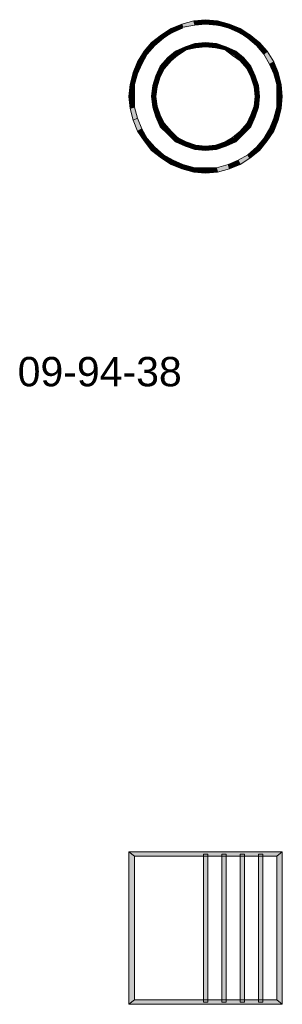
# Model space of a CAD drawing. Header units: millimetres. Extents: x 11 to 308, y -2333 to 36.
# Tile 7 of 87: x 145 to 166, y -2186 to -2109. Entities that reach past the tile are written whole.
import ezdxf

# ---------------------------------------------------------------- set-up
doc = ezdxf.new("R2010")
doc.units = ezdxf.units.MM
doc.layers.add('DGE_DATOS', color=7, linetype='Continuous', lineweight=0)
doc.layers.add('DGE_SIMBOLOS', color=7, linetype='Continuous', lineweight=0)
doc.styles.add('DGE_ARIAL', font='arial.ttf')

# ---------------------------------------------------------------- blocks, each defined once
blk = doc.blocks.new('DGE_09_94_38')
at = {"layer": 'DGE_SIMBOLOS', "true_color": 0x000000}
for points in [[(-1.199, 5.626), (-1.115, 5.287), (-2.131, 5.372), (-1.199, 5.626)], [(-0.268, 5.711), (-0.268, 5.372), (-1.199, 5.626), (-0.268, 5.711)], [(-0.268, 5.372), (-1.199, 5.626), (-1.115, 5.287), (-0.268, 5.372)], [(0.663, 5.626), (0.579, 5.287), (-0.268, 5.711), (0.663, 5.626)], [(0.579, 5.287), (-0.268, 5.711), (-0.268, 5.372), (0.579, 5.287)], [(1.51, 5.033), (0.663, 5.626), (0.579, 5.287), (1.51, 5.033)], [(1.595, 5.372), (1.51, 5.033), (0.663, 5.626), (1.595, 5.372)], [(-2.977, 5.033), (-2.808, 4.695), (-3.739, 4.525), (-2.977, 5.033)], [(-2.808, 4.695), (-3.739, 4.525), (-3.57, 4.271), (-2.808, 4.695)], [(-2.131, 5.372), (-2.046, 5.033), (-2.977, 5.033), (-2.131, 5.372)], [(-2.046, 5.033), (-2.977, 5.033), (-2.808, 4.695), (-2.046, 5.033)], [(-1.115, 5.287), (-2.131, 5.372), (-2.046, 5.033), (-1.115, 5.287)], [(2.272, 4.695), (1.595, 5.372), (1.51, 5.033), (2.272, 4.695)], [(2.441, 5.033), (2.272, 4.695), (1.595, 5.372), (2.441, 5.033)], [(3.034, 4.271), (2.441, 5.033), (2.272, 4.695), (3.034, 4.271)], [(3.288, 4.525), (3.034, 4.271), (2.441, 5.033), (3.288, 4.525)], [(-4.501, 3.933), (-4.247, 3.679), (-5.094, 3.255), (-4.501, 3.933)], [(-3.739, 4.525), (-3.57, 4.271), (-4.501, 3.933), (-3.739, 4.525)], [(-3.57, 4.271), (-4.501, 3.933), (-4.247, 3.679), (-3.57, 4.271)], [(-0.268, 3.933), (-0.268, 3.594), (-1.115, 3.848), (-0.268, 3.933)], [(0.579, 3.848), (0.494, 3.509), (-0.268, 3.933), (0.579, 3.848)], [(0.494, 3.509), (-0.268, 3.933), (-0.268, 3.594), (0.494, 3.509)], [(3.711, 3.679), (3.288, 4.525), (3.034, 4.271), (3.711, 3.679)], [(3.965, 3.933), (3.711, 3.679), (3.288, 4.525), (3.965, 3.933)], [(4.304, 3.001), (3.965, 3.933), (3.711, 3.679), (4.304, 3.001)], [(4.558, 3.255), (4.304, 3.001), (3.965, 3.933), (4.558, 3.255)], [(-5.094, 3.255), (-4.84, 3.001), (-5.602, 2.409), (-5.094, 3.255)], [(-4.247, 3.679), (-5.094, 3.255), (-4.84, 3.001), (-4.247, 3.679)], [(-2.639, 3.255), (-2.385, 2.917), (-3.231, 2.747), (-2.639, 3.255)], [(-1.877, 3.594), (-1.792, 3.34), (-2.639, 3.255), (-1.877, 3.594)], [(-1.792, 3.34), (-2.639, 3.255), (-2.385, 2.917), (-1.792, 3.34)], [(-1.115, 3.848), (-1.03, 3.509), (-1.877, 3.594), (-1.115, 3.848)], [(-1.03, 3.509), (-1.877, 3.594), (-1.792, 3.34), (-1.03, 3.509)], [(-0.268, 3.594), (-1.115, 3.848), (-1.03, 3.509), (-0.268, 3.594)], [(1.256, 3.34), (0.579, 3.848), (0.494, 3.509), (1.256, 3.34)], [(1.341, 3.594), (1.256, 3.34), (0.579, 3.848), (1.341, 3.594)], [(1.933, 2.917), (1.341, 3.594), (1.256, 3.34), (1.933, 2.917)], [(2.103, 3.255), (1.933, 2.917), (1.341, 3.594), (2.103, 3.255)], [(2.441, 2.493), (2.103, 3.255), (1.933, 2.917), (2.441, 2.493)], [(2.695, 2.747), (2.441, 2.493), (2.103, 3.255), (2.695, 2.747)], [(4.727, 2.239), (4.558, 3.255), (4.304, 3.001), (4.727, 2.239)], [(5.066, 2.409), (4.727, 2.239), (4.558, 3.255), (5.066, 2.409)], [(-5.602, 2.409), (-5.263, 2.239), (-5.941, 1.562), (-5.602, 2.409)], [(-4.84, 3.001), (-5.602, 2.409), (-5.263, 2.239), (-4.84, 3.001)], [(-3.231, 2.747), (-2.977, 2.493), (-3.824, 2.07), (-3.231, 2.747)], [(-2.977, 2.493), (-3.824, 2.07), (-3.485, 1.901), (-2.977, 2.493)], [(-2.385, 2.917), (-3.231, 2.747), (-2.977, 2.493), (-2.385, 2.917)], [(2.949, 1.901), (2.695, 2.747), (2.441, 2.493), (2.949, 1.901)], [(3.288, 2.07), (2.949, 1.901), (2.695, 2.747), (3.288, 2.07)], [(5.066, 1.477), (5.066, 2.409), (4.727, 2.239), (5.066, 1.477)], [(5.405, 1.562), (5.066, 1.477), (5.066, 2.409), (5.405, 1.562)], [(-5.941, 1.562), (-5.602, 1.477), (-6.195, 0.631), (-5.941, 1.562)], [(-5.263, 2.239), (-5.941, 1.562), (-5.602, 1.477), (-5.263, 2.239)], [(-3.824, 2.07), (-3.485, 1.901), (-4.163, 1.308), (-3.824, 2.07)], [(-3.485, 1.901), (-4.163, 1.308), (-3.824, 1.223), (-3.485, 1.901)], [(3.288, 1.223), (3.288, 2.07), (2.949, 1.901), (3.288, 1.223)], [(3.627, 1.308), (3.288, 1.223), (3.288, 2.07), (3.627, 1.308)], [(5.32, 0.631), (5.405, 1.562), (5.066, 1.477), (5.32, 0.631)], [(5.659, 0.631), (5.32, 0.631), (5.405, 1.562), (5.659, 0.631)], [(-5.602, 1.477), (-6.195, 0.631), (-5.856, 0.631), (-5.602, 1.477)], [(-4.163, 1.308), (-3.824, 1.223), (-4.417, 0.546), (-4.163, 1.308)], [(-3.824, 1.223), (-4.417, 0.546), (-4.078, 0.461), (-3.824, 1.223)], [(3.542, 0.461), (3.627, 1.308), (3.288, 1.223), (3.542, 0.461)], [(3.881, 0.546), (3.542, 0.461), (3.627, 1.308), (3.881, 0.546)], [(-6.195, 0.631), (-5.856, 0.631), (-6.279, -0.301), (-6.195, 0.631)], [(-5.856, 0.631), (-6.279, -0.301), (-5.856, -0.301), (-5.856, 0.631)], [(-4.417, 0.546), (-4.078, 0.461), (-4.501, -0.301), (-4.417, 0.546)], [(-4.078, 0.461), (-4.501, -0.301), (-4.163, -0.301), (-4.078, 0.461)], [(3.627, -0.301), (3.881, 0.546), (3.542, 0.461), (3.627, -0.301)], [(3.965, -0.301), (3.627, -0.301), (3.881, 0.546), (3.965, -0.301)], [(5.743, -0.301), (5.32, -0.301), (5.659, 0.631), (5.743, -0.301)], [(5.32, -0.301), (5.659, 0.631), (5.32, 0.631), (5.32, -0.301)], [(-6.279, -0.301), (-5.856, -0.301), (-6.195, -1.232), (-6.279, -0.301)], [(-5.856, -0.301), (-6.195, -1.232), (-5.856, -1.147), (-5.856, -0.301)], [(-4.501, -0.301), (-4.163, -0.301), (-4.417, -1.147), (-4.501, -0.301)], [(-4.163, -0.301), (-4.417, -1.147), (-4.078, -1.063), (-4.163, -0.301)], [(3.881, -1.147), (3.542, -1.063), (3.965, -0.301), (3.881, -1.147)], [(3.542, -1.063), (3.965, -0.301), (3.627, -0.301), (3.542, -1.063)], [(5.659, -1.232), (5.32, -1.147), (5.743, -0.301), (5.659, -1.232)], [(5.32, -1.147), (5.743, -0.301), (5.32, -0.301), (5.32, -1.147)], [(-6.195, -1.232), (-5.856, -1.147), (-5.941, -2.163), (-6.195, -1.232)], [(-5.856, -1.147), (-5.941, -2.163), (-5.602, -1.994), (-5.856, -1.147)], [(-4.417, -1.147), (-4.078, -1.063), (-4.163, -1.909), (-4.417, -1.147)], [(-4.078, -1.063), (-4.163, -1.909), (-3.824, -1.74), (-4.078, -1.063)], [(3.288, -1.74), (3.881, -1.147), (3.542, -1.063), (3.288, -1.74)], [(3.627, -1.909), (3.288, -1.74), (3.881, -1.147), (3.627, -1.909)], [(5.066, -1.994), (5.659, -1.232), (5.32, -1.147), (5.066, -1.994)], [(5.405, -2.163), (5.066, -1.994), (5.659, -1.232), (5.405, -2.163)], [(-5.941, -2.163), (-5.602, -1.994), (-5.602, -3.01), (-5.941, -2.163)], [(-5.602, -1.994), (-5.602, -3.01), (-5.263, -2.841), (-5.602, -1.994)], [(-4.163, -1.909), (-3.824, -1.74), (-3.824, -2.671), (-4.163, -1.909)], [(-3.824, -1.74), (-3.824, -2.671), (-3.485, -2.417), (-3.824, -1.74)], [(2.949, -2.417), (3.627, -1.909), (3.288, -1.74), (2.949, -2.417)], [(3.288, -2.671), (2.949, -2.417), (3.627, -1.909), (3.288, -2.671)], [(4.727, -2.841), (5.405, -2.163), (5.066, -1.994), (4.727, -2.841)], [(5.066, -3.01), (4.727, -2.841), (5.405, -2.163), (5.066, -3.01)], [(-5.602, -3.01), (-5.263, -2.841), (-5.094, -3.772), (-5.602, -3.01)], [(-5.263, -2.841), (-5.094, -3.772), (-4.84, -3.603), (-5.263, -2.841)], [(-3.824, -2.671), (-3.485, -2.417), (-3.231, -3.264), (-3.824, -2.671)], [(-3.485, -2.417), (-3.231, -3.264), (-2.977, -3.01), (-3.485, -2.417)], [(-3.231, -3.264), (-2.977, -3.01), (-2.639, -3.857), (-3.231, -3.264)], [(-2.977, -3.01), (-2.639, -3.857), (-2.385, -3.518), (-2.977, -3.01)], [(1.933, -3.518), (2.695, -3.264), (2.441, -3.01), (1.933, -3.518)], [(2.441, -3.01), (3.288, -2.671), (2.949, -2.417), (2.441, -3.01)], [(2.695, -3.264), (2.441, -3.01), (3.288, -2.671), (2.695, -3.264)], [(4.304, -3.603), (5.066, -3.01), (4.727, -2.841), (4.304, -3.603)], [(4.558, -3.772), (4.304, -3.603), (5.066, -3.01), (4.558, -3.772)], [(-5.094, -3.772), (-4.84, -3.603), (-4.501, -4.534), (-5.094, -3.772)], [(-4.84, -3.603), (-4.501, -4.534), (-4.247, -4.28), (-4.84, -3.603)], [(-2.639, -3.857), (-2.385, -3.518), (-1.877, -4.195), (-2.639, -3.857)], [(-2.385, -3.518), (-1.877, -4.195), (-1.792, -3.857), (-2.385, -3.518)], [(1.256, -3.857), (2.103, -3.857), (1.933, -3.518), (1.256, -3.857)], [(2.103, -3.857), (1.933, -3.518), (2.695, -3.264), (2.103, -3.857)], [(3.711, -4.28), (4.558, -3.772), (4.304, -3.603), (3.711, -4.28)], [(3.965, -4.534), (3.711, -4.28), (4.558, -3.772), (3.965, -4.534)], [(-4.501, -4.534), (-4.247, -4.28), (-3.739, -5.127), (-4.501, -4.534)], [(-4.247, -4.28), (-3.739, -5.127), (-3.57, -4.873), (-4.247, -4.28)], [(-1.877, -4.195), (-1.792, -3.857), (-1.115, -4.449), (-1.877, -4.195)], [(-1.792, -3.857), (-1.115, -4.449), (-1.03, -4.111), (-1.792, -3.857)], [(-1.115, -4.449), (-1.03, -4.111), (-0.268, -4.534), (-1.115, -4.449)], [(-1.03, -4.111), (-0.268, -4.534), (-0.268, -4.195), (-1.03, -4.111)], [(-0.268, -4.195), (0.579, -4.449), (0.494, -4.111), (-0.268, -4.195)], [(-0.268, -4.534), (-0.268, -4.195), (0.579, -4.449), (-0.268, -4.534)], [(0.494, -4.111), (1.341, -4.195), (1.256, -3.857), (0.494, -4.111)], [(0.579, -4.449), (0.494, -4.111), (1.341, -4.195), (0.579, -4.449)], [(1.341, -4.195), (1.256, -3.857), (2.103, -3.857), (1.341, -4.195)], [(3.034, -4.873), (3.965, -4.534), (3.711, -4.28), (3.034, -4.873)], [(3.288, -5.127), (3.034, -4.873), (3.965, -4.534), (3.288, -5.127)], [(-3.739, -5.127), (-3.57, -4.873), (-2.977, -5.635), (-3.739, -5.127)], [(-3.57, -4.873), (-2.977, -5.635), (-2.808, -5.296), (-3.57, -4.873)], [(-2.977, -5.635), (-2.808, -5.296), (-2.131, -5.973), (-2.977, -5.635)], [(-2.808, -5.296), (-2.131, -5.973), (-2.046, -5.635), (-2.808, -5.296)], [(1.51, -5.635), (2.441, -5.635), (2.272, -5.296), (1.51, -5.635)], [(2.272, -5.296), (3.288, -5.127), (3.034, -4.873), (2.272, -5.296)], [(2.441, -5.635), (2.272, -5.296), (3.288, -5.127), (2.441, -5.635)], [(-2.131, -5.973), (-2.046, -5.635), (-1.199, -6.227), (-2.131, -5.973)], [(-2.046, -5.635), (-1.199, -6.227), (-1.115, -5.889), (-2.046, -5.635)], [(-1.199, -6.227), (-1.115, -5.889), (-0.268, -6.312), (-1.199, -6.227)], [(-1.115, -5.889), (-0.268, -6.312), (-0.268, -5.889), (-1.115, -5.889)], [(-0.268, -6.312), (-0.268, -5.889), (0.663, -6.227), (-0.268, -6.312)], [(-0.268, -5.889), (0.663, -6.227), (0.579, -5.889), (-0.268, -5.889)], [(0.579, -5.889), (1.595, -5.973), (1.51, -5.635), (0.579, -5.889)], [(0.663, -6.227), (0.579, -5.889), (1.595, -5.973), (0.663, -6.227)], [(1.595, -5.973), (1.51, -5.635), (2.441, -5.635), (1.595, -5.973)]]:
    blk.add_hatch(color=7, dxfattribs=at).paths.add_polyline_path(points, flags=0)
at = {"layer": 'DGE_SIMBOLOS', "lineweight": 9, "true_color": 0x000000}
for points in [[(-1.199, 5.626), (-2.131, 5.372), (-2.046, 5.118), (-1.115, 5.287), (-1.199, 5.626)], [(-0.268, 5.711), (-1.199, 5.626), (-1.115, 5.287), (-0.268, 5.372), (-0.268, 5.711)], [(0.663, 5.626), (-0.268, 5.711), (-0.268, 5.372), (0.579, 5.287), (0.663, 5.626)], [(1.595, 5.372), (0.663, 5.626), (0.579, 5.287), (1.51, 5.118), (1.595, 5.372)], [(-2.977, 5.033), (-3.739, 4.525), (-3.57, 4.271), (-2.808, 4.779), (-2.977, 5.033)], [(-2.131, 5.372), (-2.977, 5.033), (-2.808, 4.779), (-2.046, 5.118), (-2.131, 5.372)], [(2.441, 5.033), (1.595, 5.372), (1.51, 5.118), (2.272, 4.779), (2.441, 5.033)], [(3.203, 4.525), (2.441, 5.033), (2.272, 4.779), (3.034, 4.271), (3.203, 4.525)], [(-4.501, 3.933), (-5.094, 3.255), (-4.84, 3.001), (-4.247, 3.679), (-4.501, 3.933)], [(-3.739, 4.525), (-4.501, 3.933), (-4.247, 3.679), (-3.57, 4.271), (-3.739, 4.525)], [(-0.268, 3.933), (-1.115, 3.848), (-1.03, 3.509), (-0.268, 3.594), (-0.268, 3.933)], [(0.579, 3.848), (-0.268, 3.933), (-0.268, 3.594), (0.494, 3.509), (0.579, 3.848)], [(3.965, 3.933), (3.203, 4.525), (3.034, 4.271), (3.711, 3.679), (3.965, 3.933)], [(4.558, 3.255), (3.965, 3.933), (3.711, 3.679), (4.304, 3.001), (4.558, 3.255)], [(-5.094, 3.255), (-5.602, 2.409), (-5.263, 2.239), (-4.84, 3.001), (-5.094, 3.255)], [(-2.639, 3.255), (-3.231, 2.747), (-2.977, 2.493), (-2.469, 2.917), (-2.639, 3.255)], [(-1.877, 3.594), (-2.639, 3.255), (-2.469, 2.917), (-1.792, 3.34), (-1.877, 3.594)], [(-1.115, 3.848), (-1.877, 3.594), (-1.792, 3.34), (-1.03, 3.509), (-1.115, 3.848)], [(1.341, 3.594), (0.579, 3.848), (0.494, 3.509), (1.256, 3.34), (1.341, 3.594)], [(2.103, 3.255), (1.341, 3.594), (1.256, 3.34), (1.849, 2.917), (2.103, 3.255)], [(2.695, 2.747), (2.103, 3.255), (1.849, 2.917), (2.441, 2.493), (2.695, 2.747)], [(5.066, 2.409), (4.558, 3.255), (4.304, 3.001), (4.727, 2.239), (5.066, 2.409)], [(-5.602, 2.409), (-5.941, 1.562), (-5.602, 1.477), (-5.263, 2.239), (-5.602, 2.409)], [(-3.231, 2.747), (-3.824, 2.07), (-3.485, 1.901), (-2.977, 2.493), (-3.231, 2.747)], [(3.288, 2.07), (2.695, 2.747), (2.441, 2.493), (2.949, 1.901), (3.288, 2.07)], [(5.405, 1.562), (5.066, 2.409), (4.727, 2.239), (5.066, 1.477), (5.405, 1.562)], [(-5.941, 1.562), (-6.195, 0.631), (-5.856, 0.631), (-5.602, 1.477), (-5.941, 1.562)], [(-3.824, 2.07), (-4.163, 1.308), (-3.824, 1.223), (-3.485, 1.901), (-3.824, 2.07)], [(3.627, 1.308), (3.288, 2.07), (2.949, 1.901), (3.288, 1.223), (3.627, 1.308)], [(5.659, 0.631), (5.405, 1.562), (5.066, 1.477), (5.32, 0.631), (5.659, 0.631)], [(-4.163, 1.308), (-4.417, 0.546), (-4.078, 0.461), (-3.824, 1.223), (-4.163, 1.308)], [(3.881, 0.546), (3.627, 1.308), (3.288, 1.223), (3.542, 0.461), (3.881, 0.546)], [(-6.195, 0.631), (-6.279, -0.301), (-5.856, -0.301), (-5.856, 0.631), (-6.195, 0.631)], [(-4.417, 0.546), (-4.501, -0.301), (-4.163, -0.301), (-4.078, 0.461), (-4.417, 0.546)], [(3.965, -0.301), (3.881, 0.546), (3.542, 0.461), (3.627, -0.301), (3.965, -0.301)], [(5.743, -0.301), (5.659, 0.631), (5.32, 0.631), (5.32, -0.301), (5.743, -0.301)], [(-6.279, -0.301), (-6.195, -1.232), (-5.856, -1.147), (-5.856, -0.301), (-6.279, -0.301)], [(-4.501, -0.301), (-4.417, -1.147), (-4.078, -1.063), (-4.163, -0.301), (-4.501, -0.301)], [(3.881, -1.147), (3.965, -0.301), (3.627, -0.301), (3.542, -1.063), (3.881, -1.147)], [(5.659, -1.232), (5.743, -0.301), (5.32, -0.301), (5.32, -1.147), (5.659, -1.232)], [(-6.195, -1.232), (-5.941, -2.163), (-5.602, -1.994), (-5.856, -1.147), (-6.195, -1.232)], [(-4.417, -1.147), (-4.163, -1.909), (-3.824, -1.74), (-4.078, -1.063), (-4.417, -1.147)], [(3.627, -1.909), (3.881, -1.147), (3.542, -1.063), (3.288, -1.74), (3.627, -1.909)], [(5.405, -2.163), (5.659, -1.232), (5.32, -1.147), (5.066, -1.994), (5.405, -2.163)], [(-5.941, -2.163), (-5.602, -3.01), (-5.263, -2.841), (-5.602, -1.994), (-5.941, -2.163)], [(-4.163, -1.909), (-3.824, -2.671), (-3.485, -2.417), (-3.824, -1.74), (-4.163, -1.909)], [(3.288, -2.671), (3.627, -1.909), (3.288, -1.74), (2.949, -2.417), (3.288, -2.671)], [(5.066, -3.01), (5.405, -2.163), (5.066, -1.994), (4.727, -2.841), (5.066, -3.01)], [(-5.602, -3.01), (-5.094, -3.772), (-4.84, -3.603), (-5.263, -2.841), (-5.602, -3.01)], [(-3.824, -2.671), (-3.231, -3.264), (-2.977, -3.01), (-3.485, -2.417), (-3.824, -2.671)], [(-3.231, -3.264), (-2.639, -3.857), (-2.469, -3.518), (-2.977, -3.01), (-3.231, -3.264)], [(2.103, -3.857), (2.695, -3.264), (2.441, -3.01), (1.849, -3.518), (2.103, -3.857)], [(2.695, -3.264), (3.288, -2.671), (2.949, -2.417), (2.441, -3.01), (2.695, -3.264)], [(4.558, -3.772), (5.066, -3.01), (4.727, -2.841), (4.304, -3.603), (4.558, -3.772)], [(-5.094, -3.772), (-4.501, -4.534), (-4.247, -4.28), (-4.84, -3.603), (-5.094, -3.772)], [(-2.639, -3.857), (-1.877, -4.195), (-1.792, -3.857), (-2.469, -3.518), (-2.639, -3.857)], [(1.341, -4.195), (2.103, -3.857), (1.849, -3.518), (1.256, -3.857), (1.341, -4.195)], [(3.965, -4.534), (4.558, -3.772), (4.304, -3.603), (3.711, -4.28), (3.965, -4.534)], [(-4.501, -4.534), (-3.739, -5.127), (-3.57, -4.873), (-4.247, -4.28), (-4.501, -4.534)], [(-1.877, -4.195), (-1.115, -4.449), (-1.03, -4.111), (-1.792, -3.857), (-1.877, -4.195)], [(-1.115, -4.449), (-0.268, -4.534), (-0.268, -4.195), (-1.03, -4.111), (-1.115, -4.449)], [(-0.268, -4.534), (0.579, -4.449), (0.494, -4.111), (-0.268, -4.195), (-0.268, -4.534)], [(0.579, -4.449), (1.341, -4.195), (1.256, -3.857), (0.494, -4.111), (0.579, -4.449)], [(3.203, -5.127), (3.965, -4.534), (3.711, -4.28), (3.034, -4.873), (3.203, -5.127)], [(-3.739, -5.127), (-2.977, -5.635), (-2.808, -5.296), (-3.57, -4.873), (-3.739, -5.127)], [(-2.977, -5.635), (-2.131, -5.973), (-2.046, -5.635), (-2.808, -5.296), (-2.977, -5.635)], [(1.595, -5.973), (2.441, -5.635), (2.272, -5.296), (1.51, -5.635), (1.595, -5.973)], [(2.441, -5.635), (3.203, -5.127), (3.034, -4.873), (2.272, -5.296), (2.441, -5.635)], [(-2.131, -5.973), (-1.199, -6.227), (-1.115, -5.889), (-2.046, -5.635), (-2.131, -5.973)], [(-1.199, -6.227), (-0.268, -6.312), (-0.268, -5.889), (-1.115, -5.889), (-1.199, -6.227)], [(-0.268, -6.312), (0.663, -6.227), (0.579, -5.889), (-0.268, -5.889), (-0.268, -6.312)], [(0.663, -6.227), (1.595, -5.973), (1.51, -5.635), (0.579, -5.889), (0.663, -6.227)]]:
    blk.add_lwpolyline(points, close=True, dxfattribs=at)
blk = doc.blocks.new('DGE_09_94_43')
at = {"layer": 'DGE_SIMBOLOS', "true_color": 0x000000}
for points in [[(5.743, 5.541), (-5.856, 5.203), (-6.279, 5.541), (5.743, 5.541)], [(-5.856, 5.203), (-6.279, 5.541), (-5.856, -6.058), (-5.856, 5.203)], [(-6.279, 5.541), (-5.856, -6.058), (-6.279, -6.397), (-6.279, 5.541)], [(5.32, 5.203), (5.743, 5.541), (-5.856, 5.203), (5.32, 5.203)], [(5.743, -6.397), (5.32, 5.203), (5.743, 5.541), (5.743, -6.397)], [(-0.099, 5.372), (-0.437, 5.372), (-0.099, -6.227), (-0.099, 5.372)], [(-0.437, 5.372), (-0.099, -6.227), (-0.437, -6.227), (-0.437, 5.372)], [(1.341, 5.372), (1.002, 5.372), (1.341, -6.227), (1.341, 5.372)], [(1.002, 5.372), (1.341, -6.227), (1.002, -6.227), (1.002, 5.372)], [(2.78, 5.372), (2.441, 5.372), (2.78, -6.227), (2.78, 5.372)], [(2.441, 5.372), (2.78, -6.227), (2.441, -6.227), (2.441, 5.372)], [(4.219, 5.372), (3.881, 5.372), (4.219, -6.227), (4.219, 5.372)], [(3.881, 5.372), (4.219, -6.227), (3.881, -6.227), (3.881, 5.372)], [(5.32, -6.058), (5.743, -6.397), (5.32, 5.203), (5.32, -6.058)], [(-5.856, -6.058), (-6.279, -6.397), (5.32, -6.058), (-5.856, -6.058)], [(-6.279, -6.397), (5.32, -6.058), (5.743, -6.397), (-6.279, -6.397)]]:
    blk.add_hatch(color=7, dxfattribs=at).paths.add_polyline_path(points, flags=0)
at = {"layer": 'DGE_SIMBOLOS', "lineweight": 9, "true_color": 0x000000}
for points in [[(5.32, 5.203), (-5.856, 5.203), (-6.279, 5.541), (5.743, 5.541), (5.32, 5.203)], [(-5.856, 5.203), (-5.856, -6.058), (-6.279, -6.397), (-6.279, 5.541), (-5.856, 5.203)], [(5.32, -6.058), (5.32, 5.203), (5.743, 5.541), (5.743, -6.397), (5.32, -6.058)], [(-0.099, 5.372), (-0.099, -6.227), (-0.437, -6.227), (-0.437, 5.372), (-0.099, 5.372)], [(1.341, 5.372), (1.341, -6.227), (1.002, -6.227), (1.002, 5.372), (1.341, 5.372)], [(2.78, 5.372), (2.78, -6.227), (2.441, -6.227), (2.441, 5.372), (2.78, 5.372)], [(4.219, 5.372), (4.219, -6.227), (3.881, -6.227), (3.881, 5.372), (4.219, 5.372)], [(-5.856, -6.058), (5.32, -6.058), (5.743, -6.397), (-6.279, -6.397), (-5.856, -6.058)]]:
    blk.add_lwpolyline(points, close=True, dxfattribs=at)

msp = doc.modelspace()

# ---------------------------------------------------------------- block references
for name, p in [('DGE_09_94_38', (160, -2115)), ('DGE_09_94_43', (160, -2180))]:
    msp.add_blockref(name, p)

# ---------------------------------------------------------------- texts
at = {"layer": 'DGE_DATOS', "style": 'DGE_ARIAL'}
msp.add_text('09-94-38', height=2.3, dxfattribs=at).set_placement((145, -2138))

doc.saveas('drawing.dxf')
